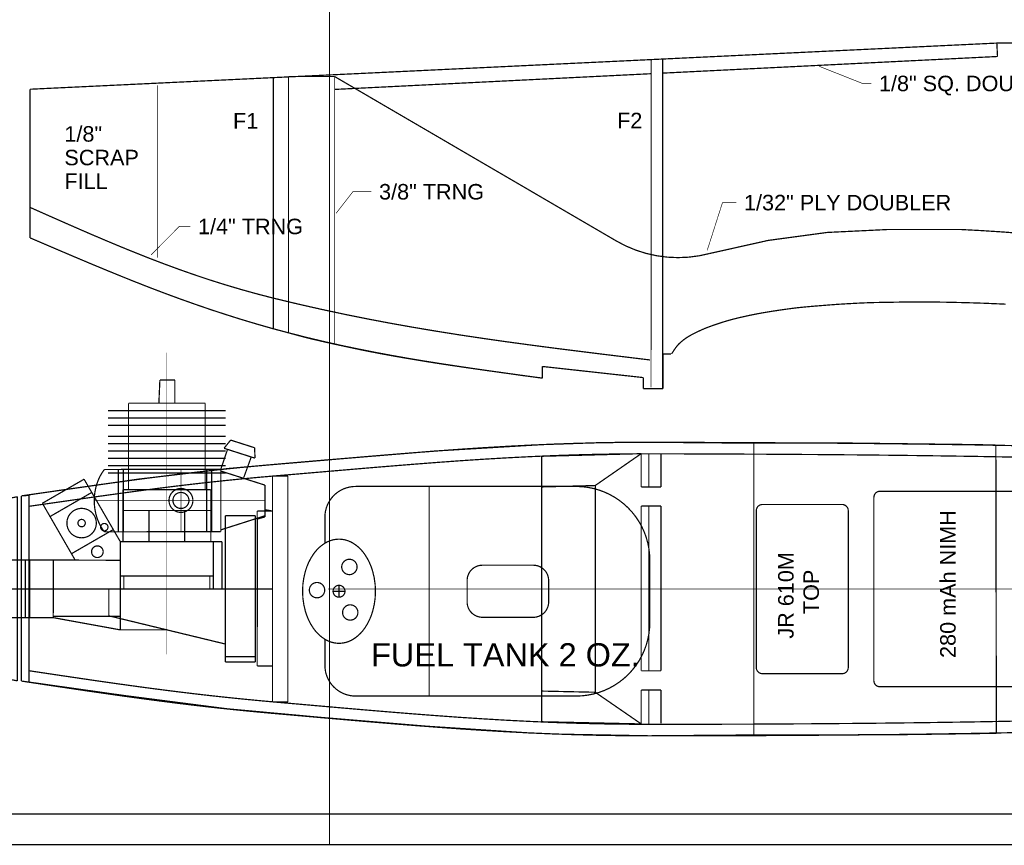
# Model space of a CAD drawing. Extents: x -1080 to 1070, y -166 to 202.
# Tile 17 of 24: x 201 to 402, y -166 to 2. Entities that reach past the tile are written whole.
import ezdxf

# ---------------------------------------------------------------- set-up
doc = ezdxf.new("R2010")
doc.units = 0
doc.header["$MEASUREMENT"] = 0
doc.linetypes.add('DASHED', pattern=[0.75, 0.5, -0.25])
doc.linetypes.add('DOT', pattern=[0.25, 0, -0.25])
doc.layers.add('DEFAULT', color=7, linetype='CONTINUOUS')
doc.layers.add('LINE', color=7, linetype='CONTINUOUS')
doc.styles.add('ARIAL', font='ARIAL.TTF')

# ---------------------------------------------------------------- blocks, each defined once
blk = doc.blocks.new('GROUP411')
at = {"layer": 'DEFAULT', "color": 5, "const_width": 0.01}
for points in [[(-0.873, 0.855, 0.0985), (-1.1025, 0.8093, 0.0985), (-1.2972, 0.6792, 0.0985), (-1.4272, 0.4846, 0.0985), (-1.4729, 0.2551, 1.3353)], [(1.1771, 0.6051, 0.0984), (1.158, 0.7007, 0.0984), (1.1038, 0.7817, 0.0984), (1.0228, 0.8358, 0.0984), (0.9271, 0.8549, 1.3354)], [(-0.523, 0.2125, 0.0984), (-0.5708, 0.2029, 0.0983), (-0.6113, 0.1759, 0.0983), (-0.6384, 0.1354, 0.0984), (-0.6479, 0.0876, 1.3382)], [(0.0171, 0.0876, 0.0984), (0.0075, 0.1354, 0.0985), (-0.0194, 0.1759, 0.0984), (-0.0599, 0.203, 0.0984), (-0.1077, 0.2125, 1.3347)], [(-0.6479, -0.0876, 0.0984), (-0.6383, -0.1354, 0.0983), (-0.6113, -0.1759, 0.0983), (-0.5708, -0.203, 0.0984), (-0.523, -0.2125, 1.3382)], [(-0.1078, -0.2125, 0.0984), (-0.0599, -0.2029, 0.0984), (-0.0194, -0.1759, 0.0985), (0.0076, -0.1354, 0.0985), (0.0171, -0.0876, 1.3341)], [(-1.4729, -0.2551, 0.0985), (-1.4272, -0.4846, 0.0985), (-1.2971, -0.6792, 0.0985), (-1.1025, -0.8092, 0.0985), (-0.8729, -0.8549, 1.3353)], [(0.9272, -0.855, 0.0984), (1.0228, -0.8359, 0.0984), (1.1039, -0.7818, 0.0985), (1.1581, -0.7007, 0.0984), (1.1771, -0.6051, 1.3365)]]:
    blk.add_lwpolyline(points, format="xyb", dxfattribs=at)
for points in [[(-0.873, 0.855), (0.9272, 0.855)], [(0.3271, -0.855), (0.3271, 0.855)], [(1.1771, 0.6051), (1.1772, 0.3918)], [(-1.4729, -0.2551), (-1.4729, 0.2551)], [(-0.523, 0.2125), (-0.1078, 0.2125)], [(-0.6479, -0.0876), (-0.6479, 0.0876)], [(0.0171, -0.0876), (0.0171, 0.0876)], [(1.0136, 0), (1.1106, 0)], [(1.0625, -0.0485), (1.0625, 0.0455)], [(-0.523, -0.2125), (-0.1078, -0.2125)], [(1.1771, -0.6051), (1.1772, -0.3919)], [(-0.873, -0.855), (0.9272, -0.855)]]:
    blk.add_lwpolyline(points, dxfattribs=at)
blk.add_lwpolyline([(1.3593, 0, 0.0706), (1.3366, 0.1626, 0.082), (1.2722, 0.3005, 0.1063), (1.1758, 0.3926, 0.1342), (1.062, 0.425, 0.1343), (0.9483, 0.3926, 0.1063), (0.8519, 0.3005, 0.082), (0.7875, 0.1626, 0.0706), (0.7649, 0, 0.0706), (0.7875, -0.1626, 0.082), (0.8519, -0.3005, 0.1063), (0.9483, -0.3926, 0.1343), (1.0621, -0.4249, 0.1343), (1.1758, -0.3926, 0.1063), (1.2722, -0.3005, 0.082), (1.3366, -0.1626, 0.0706)], format="xyb", close=True, dxfattribs=at)
at = {"layer": 'DEFAULT', "const_width": 0.01}
for points in [[(1.04, 0.1983, 0.0984), (1.0352, 0.2222, 0.0982), (1.0216, 0.2424, 0.0982), (1.0014, 0.256, 0.0984), (0.9774, 0.2608, 0.0983), (0.9535, 0.256, 0.0984), (0.9333, 0.2424, 0.0985), (0.9197, 0.2222, 0.0986), (0.915, 0.1982, 0.0986), (0.9197, 0.1743, 0.0987), (0.9333, 0.1541, 0.0987), (0.9535, 0.1405, 0.0986), (0.9775, 0.1358, 0.0985), (1.0014, 0.1405, 0.0985), (1.0216, 0.1541, 0.0984), (1.0352, 0.1743, 0.0984)], [(1.1106, 0, 0.0984), (1.1069, 0.0185, 0.0983), (1.0963, 0.0342, 0.0983), (1.0806, 0.0448, 0.0984), (1.062, 0.0484, 0.0985), (1.0435, 0.0448, 0.0985), (1.0278, 0.0342, 0.0986), (1.0172, 0.0185, 0.0987), (1.0136, 0, 0.0987), (1.0172, -0.0185, 0.0986), (1.0278, -0.0342, 0.0985), (1.0435, -0.0448, 0.0984), (1.0621, -0.0484, 0.0985), (1.0806, -0.0448, 0.0983), (1.0963, -0.0342, 0.0983), (1.1069, -0.0185, 0.0984)], [(1.3041, 0.009, 0.0984), (1.2993, 0.0329, 0.0982), (1.2857, 0.0531, 0.0982), (1.2655, 0.0667, 0.0983), (1.2415, 0.0714, 0.0984), (1.2176, 0.0667, 0.0984), (1.1974, 0.0531, 0.0985), (1.1838, 0.0329, 0.0986), (1.1791, 0.0089, 0.0986), (1.1838, -0.0149, 0.0987), (1.1974, -0.0351, 0.0987), (1.2176, -0.0487, 0.0986), (1.2416, -0.0534, 0.0985), (1.2655, -0.0487, 0.0985), (1.2857, -0.0351, 0.0984), (1.2993, -0.0149, 0.0985)], [(1.0331, -0.1733, 0.0984), (1.0283, -0.1493, 0.0984), (1.0147, -0.1291, 0.0985), (0.9945, -0.1155, 0.0986), (0.9705, -0.1108, 0.0986), (0.9466, -0.1155, 0.0987), (0.9264, -0.1291, 0.0987), (0.9128, -0.1493, 0.0986), (0.9081, -0.1733, 0.0985), (0.9128, -0.1972, 0.0985), (0.9264, -0.2174, 0.0984), (0.9466, -0.231, 0.0983), (0.9706, -0.2357, 0.0983), (0.9945, -0.231, 0.0982), (1.0147, -0.2174, 0.0982), (1.0283, -0.1972, 0.0984)]]:
    blk.add_lwpolyline(points, format="xyb", close=True, dxfattribs=at)
blk = doc.blocks.new('GROUP7')
at = {"layer": 'DEFAULT', "color": 1, "const_width": 0.01}
for points in [[(0.3638, 0.3076), (0.4181, 0.3743)], [(0.4181, 0.3743), (0.6131, 0.3119)], [(0.3375, 0.1364), (0.3924, 0.2984)], [(0.3638, 0.3076), (0.6071, 0.2298)], [(0.5245, 0.0683), (0.5857, 0.2366)], [(0.6131, 0.3119), (0.6168, 0.2284)], [(0.6071, 0.2298), (0.6168, 0.2284)], [(-0.6121, 0.1346), (0.3375, 0.1364)], [(-0.4975, -0.3726), (-0.4975, 0.1364)], [(-0.4575, -0.3726), (-0.4575, 0.1364)], [(0.2225, -0.3726), (0.2225, 0.1364)], [(0.2625, -0.3726), (0.2625, 0.1364)], [(0.3375, -0.3726), (0.3375, 0.1364)], [(0.3375, 0.1219), (0.6974, 0.0069)], [(0.6974, 0.0069), (0.6975, -0.2431)], [(0.3375, -0.3581), (0.6975, -0.2431)], [(-0.6121, -0.3742), (0.3375, -0.3726)]]:
    blk.add_lwpolyline(points, dxfattribs=at)
for points in [[(-0.6121, 0.1346, 0.0879), (-0.6732, 0.0177, 4.1867)], [(-0.6733, 0.0178, 0.0788), (-0.6948, -0.1197, 4.5909)], [(-0.6949, -0.1197, 0.0788), (-0.6732, -0.2574, 4.5916)], [(-0.6733, -0.2574, 0.0879), (-0.612, -0.3741, 4.1866)]]:
    blk.add_lwpolyline(points, format="xyb", dxfattribs=at)
at = {"layer": 'DEFAULT', "color": 1, "linetype": 'DOT', "const_width": 0.005}
for points in [[(0.0124, -0.3727), (0.0124, 0.1363)], [(-0.6975, -0.1181), (0.6975, -0.1181)]]:
    blk.add_lwpolyline(points, dxfattribs=at)
at = {"layer": 'DEFAULT', "color": 1, "const_width": 0.01}
for points in [[(0.1099, -0.1181, 0.0985), (0.1024, -0.0807, 0.0985), (0.0813, -0.0491, 0.0985), (0.0497, -0.028, 0.0985), (0.0123, -0.0206, 0.0985), (-0.0249, -0.028, 0.0986), (-0.0565, -0.0491, 0.0986), (-0.0776, -0.0807, 0.0985), (-0.085, -0.1181, 0.0985), (-0.0776, -0.1554, 0.0985), (-0.0565, -0.187, 0.0985), (-0.0249, -0.2081, 0.0985), (0.0124, -0.2155, 0.0984), (0.0497, -0.2081, 0.0984), (0.0813, -0.187, 0.0984), (0.1024, -0.1554, 0.0984)], [(0.0778, -0.1181, 0.0984), (0.0728, -0.093, 0.0984), (0.0586, -0.0718, 0.0985), (0.0374, -0.0576, 0.0985), (0.0123, -0.0527, 0.0985), (-0.0126, -0.0576, 0.0987), (-0.0338, -0.0718, 0.0987), (-0.048, -0.093, 0.0986), (-0.0529, -0.1181, 0.0986), (-0.048, -0.1431, 0.0985), (-0.0338, -0.1643, 0.0984), (-0.0126, -0.1785, 0.0983), (0.0124, -0.1834, 0.0983), (0.0374, -0.1785, 0.0983), (0.0586, -0.1643, 0.0983), (0.0728, -0.1431, 0.0984)]]:
    blk.add_lwpolyline(points, format="xyb", close=True, dxfattribs=at)
blk = doc.blocks.new('GROUP14')
at = {"layer": 'DEFAULT', "color": 1, "const_width": 0.01}
for points in [[(-0.79, 0.751), (-0.7734, 0.7477)], [(-0.79, -0.751), (-0.79, 0.751)], [(-0.7734, 0.7477), (-0.7572, 0.7445)], [(-0.7572, 0.7445), (-0.7412, 0.7412)], [(-0.7412, 0.7412), (-0.7254, 0.7382)], [(-0.7254, 0.7382), (-0.7097, 0.7349)], [(-0.7097, 0.7349), (-0.6942, 0.7318)], [(-0.6942, 0.7318), (-0.6788, 0.7285)], [(-0.6788, 0.7285), (-0.6635, 0.7254)], [(-0.6635, 0.7254), (-0.6479, 0.7219)], [(-0.6479, 0.7219), (-0.6326, 0.7186)], [(-0.6326, 0.7186), (-0.6171, 0.715)], [(-0.6171, 0.715), (-0.6017, 0.7116)], [(-0.6017, 0.7116), (-0.5859, 0.7078)], [(-0.6008, -0.7105), (-0.5995, 0.7118)], [(-0.5859, 0.7078), (-0.5702, 0.7041)], [(-0.5702, 0.7041), (-0.5541, 0.7)], [(-0.5541, 0.7), (-0.538, 0.696)], [(-0.538, 0.696), (-0.5213, 0.6915)], [(-0.5213, 0.6915), (-0.505, 0.6871)], [(-0.505, 0.6871), (-0.489, 0.6826)], [(-0.489, 0.6826), (-0.4732, 0.6781)], [(-0.4732, 0.6781), (-0.4575, 0.6734)], [(-0.4575, 0.6734), (-0.442, 0.6689)], [(-0.442, 0.6689), (-0.4267, 0.6641)], [(-0.4267, 0.6641), (-0.4114, 0.6596)], [(-0.4114, 0.6596), (-0.396, 0.6547)], [(-0.396, 0.6547), (-0.3807, 0.6499)], [(-0.3807, 0.6499), (-0.3652, 0.645)], [(-0.3652, 0.645), (-0.3498, 0.6402)], [(-0.3498, 0.6402), (-0.334, 0.6351)], [(-0.334, 0.6351), (-0.3182, 0.6301)], [(-0.3182, 0.6301), (-0.3021, 0.625)], [(-0.3021, 0.625), (-0.286, 0.62)], [(-0.286, 0.62), (-0.2694, 0.6148)], [(-0.2694, 0.6148), (-0.2532, 0.6098)], [(-0.2532, 0.6098), (-0.2371, 0.605)], [(-0.2371, 0.605), (-0.2213, 0.6003)], [(-0.2213, 0.6003), (-0.2054, 0.5955)], [(-0.2054, 0.5955), (-0.1898, 0.5909)], [(-0.1898, 0.5909), (-0.1742, 0.5861)], [(-0.1742, 0.5861), (-0.1589, 0.5816)], [(-0.1589, 0.5816), (-0.1433, 0.5766)], [(-0.1433, 0.5766), (-0.1279, 0.5717)], [(-0.1279, 0.5717), (-0.1123, 0.5666)], [(-0.1123, 0.5666), (-0.097, 0.5614)], [(-0.097, 0.5614), (-0.0813, 0.5558)], [(-0.0813, 0.5558), (-0.0657, 0.55)], [(-0.0657, 0.55), (-0.0498, 0.5439)], [(-0.0498, 0.5439), (-0.034, 0.5375)], [(-0.034, 0.5375), (-0.0007, 0.5235)], [(-0.0007, 0.5235), (0.0319, 0.5098)], [(0.0319, 0.5098), (0.0642, 0.4963)], [(0.0642, 0.4963), (0.0962, 0.4829)], [(0.0962, 0.4829), (0.1277, 0.4694)], [(0.1277, 0.4694), (0.1591, 0.4561)], [(0.1591, 0.4561), (0.1902, 0.4425)], [(0.1902, 0.4425), (0.2213, 0.4289)], [(0.2213, 0.4289), (0.252, 0.4149)], [(0.252, 0.4149), (0.2829, 0.4007)], [(0.2829, 0.4007), (0.3137, 0.3862)], [(0.3137, 0.3862), (0.3446, 0.3713)], [(0.3446, 0.3713), (0.3755, 0.3559)], [(0.3755, 0.3559), (0.4067, 0.34)], [(0.4067, 0.34), (0.4381, 0.3235)], [(0.4381, 0.3235), (0.47, 0.3065)], [(0.47, 0.3065), (0.4876, 0.2966)], [(0.4876, 0.2966), (0.5048, 0.2867)], [(0.5048, 0.2867), (0.5217, 0.2766)], [(0.5217, 0.2766), (0.5384, 0.2666)], [(0.5384, 0.2666), (0.5547, 0.2562)], [(0.5547, 0.2562), (0.5708, 0.2458)], [(0.5708, 0.2458), (0.5865, 0.2351)], [(0.5865, 0.2351), (0.6023, 0.2243)], [(0.6023, 0.2243), (0.6175, 0.213)], [(0.6175, 0.213), (0.6328, 0.2015)], [(0.6328, 0.2015), (0.6478, 0.1897)], [(0.6478, 0.1897), (0.6629, 0.1776)], [(0.6629, 0.1776), (0.6776, 0.165)], [(0.6776, 0.165), (0.6925, 0.1521)], [(0.6925, 0.1521), (0.7072, 0.1388)], [(0.7072, 0.1388), (0.722, 0.125)], [(0.722, 0.125), (0.7285, 0.1184)], [(0.7285, 0.1184), (0.7351, 0.1117)], [(0.7351, 0.1117), (0.7414, 0.1048)], [(0.7414, 0.1048), (0.7476, 0.0979)], [(0.7476, 0.0979), (0.7534, 0.0906)], [(0.7534, 0.0906), (0.7591, 0.0833)], [(0.7591, 0.0833), (0.7644, 0.0758)], [(0.7644, 0.0758), (0.7694, 0.0682)], [(0.7694, 0.0682), (0.7738, 0.0602)], [(0.7738, 0.0602), (0.7778, 0.0522)], [(0.7778, 0.0522), (0.7813, 0.0439)], [(0.7813, 0.0439), (0.7843, 0.0356)], [(0.7843, 0.0356), (0.7866, 0.0269)], [(0.7866, 0.0269), (0.7884, 0.0181)], [(0.7884, 0.0181), (0.7895, 0.0091)], [(0.7895, 0.0091), (0.79, 0)], [(0.7895, -0.0091), (0.79, 0)], [(0.7534, -0.0906), (0.7591, -0.0833)], [(0.7591, -0.0833), (0.7644, -0.0758)], [(0.7644, -0.0758), (0.7694, -0.0682)], [(0.7694, -0.0682), (0.7738, -0.0602)], [(0.7738, -0.0602), (0.7778, -0.0522)], [(0.7778, -0.0522), (0.7813, -0.0439)], [(0.7813, -0.0439), (0.7843, -0.0356)], [(0.7843, -0.0356), (0.7866, -0.0269)], [(0.7866, -0.0269), (0.7884, -0.0181)], [(0.7884, -0.0181), (0.7895, -0.0091)], [(0.6628, -0.1775), (0.6775, -0.1649)], [(0.6775, -0.1649), (0.6924, -0.152)], [(0.6924, -0.152), (0.7071, -0.1387)], [(0.7071, -0.1387), (0.722, -0.125)], [(0.722, -0.125), (0.7285, -0.1184)], [(0.7285, -0.1184), (0.7351, -0.1117)], [(0.7351, -0.1117), (0.7414, -0.1048)], [(0.7414, -0.1048), (0.7476, -0.0979)], [(0.7476, -0.0979), (0.7534, -0.0906)], [(0.5547, -0.2562), (0.5708, -0.2458)], [(0.5708, -0.2458), (0.5865, -0.2351)], [(0.5865, -0.2351), (0.6022, -0.2243)], [(0.6022, -0.2243), (0.6174, -0.213)], [(0.6174, -0.213), (0.6327, -0.2015)], [(0.6327, -0.2015), (0.6477, -0.1896)], [(0.6477, -0.1896), (0.6628, -0.1775)], [(0.4067, -0.34), (0.4381, -0.3235)], [(0.4381, -0.3235), (0.47, -0.3065)], [(0.47, -0.3065), (0.4876, -0.2966)], [(0.4876, -0.2966), (0.5048, -0.2867)], [(0.5048, -0.2867), (0.5217, -0.2766)], [(0.5217, -0.2766), (0.5384, -0.2666)], [(0.5384, -0.2666), (0.5547, -0.2562)], [(0.2519, -0.4149), (0.2828, -0.4007)], [(0.2828, -0.4007), (0.3136, -0.3862)], [(0.3136, -0.3862), (0.3445, -0.3713)], [(0.3445, -0.3713), (0.3754, -0.3559)], [(0.3754, -0.3559), (0.4067, -0.34)], [(0.0643, -0.4964), (0.0963, -0.4831)], [(0.0963, -0.4831), (0.1278, -0.4696)], [(0.1278, -0.4696), (0.1592, -0.4561)], [(0.1592, -0.4561), (0.1902, -0.4425)], [(0.1902, -0.4425), (0.2213, -0.4289)], [(0.2213, -0.4289), (0.2519, -0.4149)], [(-0.1279, -0.5717), (-0.1123, -0.5665)], [(-0.1123, -0.5665), (-0.097, -0.5613)], [(-0.097, -0.5613), (-0.0813, -0.5557)], [(-0.0813, -0.5557), (-0.0657, -0.5499)], [(-0.0657, -0.5499), (-0.0498, -0.5438)], [(-0.0498, -0.5438), (-0.034, -0.5375)], [(-0.034, -0.5375), (-0.0007, -0.5236)], [(-0.0007, -0.5236), (0.032, -0.5099)], [(0.032, -0.5099), (0.0643, -0.4964)], [(-0.3807, -0.6498), (-0.3652, -0.6449)], [(-0.3652, -0.6449), (-0.3498, -0.6401)], [(-0.3498, -0.6401), (-0.334, -0.635)], [(-0.334, -0.635), (-0.3182, -0.63)], [(-0.3182, -0.63), (-0.3021, -0.6249)], [(-0.3021, -0.6249), (-0.286, -0.62)], [(-0.286, -0.62), (-0.2694, -0.6148)], [(-0.2694, -0.6148), (-0.2531, -0.6098)], [(-0.2531, -0.6098), (-0.237, -0.605)], [(-0.237, -0.605), (-0.2212, -0.6003)], [(-0.2212, -0.6003), (-0.2054, -0.5955)], [(-0.2054, -0.5955), (-0.1898, -0.5909)], [(-0.1898, -0.5909), (-0.1742, -0.5861)], [(-0.1742, -0.5861), (-0.1589, -0.5816)], [(-0.1589, -0.5816), (-0.1433, -0.5766)], [(-0.1433, -0.5766), (-0.1279, -0.5717)], [(-0.6788, -0.7285), (-0.6635, -0.7254)], [(-0.6635, -0.7254), (-0.6479, -0.7219)], [(-0.6479, -0.7219), (-0.6326, -0.7186)], [(-0.6326, -0.7186), (-0.6171, -0.715)], [(-0.6171, -0.715), (-0.6017, -0.7115)], [(-0.6017, -0.7115), (-0.5859, -0.7077)], [(-0.5859, -0.7077), (-0.5702, -0.704)], [(-0.5702, -0.704), (-0.5541, -0.7)], [(-0.5541, -0.7), (-0.538, -0.696)], [(-0.538, -0.696), (-0.5213, -0.6915)], [(-0.5213, -0.6915), (-0.505, -0.6871)], [(-0.505, -0.6871), (-0.489, -0.6826)], [(-0.489, -0.6826), (-0.4732, -0.6782)], [(-0.4732, -0.6782), (-0.4575, -0.6734)], [(-0.4575, -0.6734), (-0.442, -0.6689)], [(-0.442, -0.6689), (-0.4267, -0.6641)], [(-0.4267, -0.6641), (-0.4114, -0.6596)], [(-0.4114, -0.6596), (-0.396, -0.6546)], [(-0.396, -0.6546), (-0.3807, -0.6498)], [(-0.79, -0.751), (-0.7734, -0.7477)], [(-0.7734, -0.7477), (-0.7572, -0.7445)], [(-0.7572, -0.7445), (-0.7412, -0.7412)], [(-0.7412, -0.7412), (-0.7254, -0.7382)], [(-0.7254, -0.7382), (-0.7097, -0.7349)], [(-0.7097, -0.7349), (-0.6942, -0.7318)], [(-0.6942, -0.7318), (-0.6788, -0.7285)]]:
    blk.add_lwpolyline(points, dxfattribs=at)
at = {"layer": 'DEFAULT', "color": 1, "linetype": 'DOT', "const_width": 0.005}
for points in [[(-0.6973, -0.7312), (-0.696, 0.7339)], [(-0.79, 0), (0.79, 0)]]:
    blk.add_lwpolyline(points, dxfattribs=at)
blk = doc.blocks.new('GROUP2')
at = {"layer": 'DEFAULT', "const_width": 0.01}
for points in [[(-0.5975, 0.5975), (0.5975, 0.5975)], [(-0.5975, 0.3525), (-0.5975, 0.5975)], [(0.5525, 0.3525), (0.5525, 0.5974)], [(0.5975, 0.3525), (0.5975, 0.5975)], [(-0.5975, 0.3525), (0.5975, 0.3525)], [(0, -0.5975), (0, 0.3525)], [(0.22, -0.5975), (0.45, 0.3525)], [(0, -0.5975), (0.22, -0.5975)]]:
    blk.add_lwpolyline(points, dxfattribs=at)
blk = doc.blocks.new('GROUP52')
at = {"layer": 'DEFAULT', "color": 1, "linetype": 'DOT', "const_width": 0.005}
for points in [[(-1.0387, -1.3385), (-1.0387, 1.121)], [(-1.7303, 0.5874), (0.8096, 0.5874)]]:
    blk.add_lwpolyline(points, dxfattribs=at)
at = {"layer": 'DEFAULT', "color": 1, "const_width": 0.01}
for points in [[(-1.0387, 0.9224), (-0.6587, 0.9224)], [(-0.6587, 0.2024), (-0.6587, 0.9224)], [(-0.6587, 0.9224), (-0.1116, 0.8226)], [(-0.6587, 0.8119), (-0.1116, 0.8119)], [(-0.1132, 0.3525), (-0.1116, 0.8226)], [(-0.1116, 0.8226), (0.3164, 0.8226)], [(0.0813, 0.3525), (0.0813, 0.8225)], [(0.1163, 0.3525), (0.1163, 0.8225)], [(0.2764, 0.3526), (0.2764, 0.8226)], [(0.3164, 0.3526), (0.3164, 0.8226)], [(0.3164, 0.8226), (0.5313, 0.7374)], [(0.5313, 0.4374), (0.5313, 0.7374)], [(-1.4887, 0.2024), (-1.4887, 0.5874)], [(-1.4187, 0.5874), (-0.6587, 0.5874)], [(-1.4187, 0.2024), (-1.4187, 0.5874)], [(-1.3894, 0.4834), (-1.3894, 0.5874)], [(-0.688, 0.4834), (-0.688, 0.5874)], [(-1.4187, 0.4834), (-0.6587, 0.4834)], [(0.3164, 0.3526), (0.5313, 0.4374)], [(-0.6587, 0.3547), (-0.1132, 0.3525)], [(-0.2908, 0.3533), (-0.0233, -0.1103)], [(-0.1132, 0.3525), (0.3164, 0.3526)], [(-0.6008, 0.1048), (-0.2606, 0.3012)], [(-1.4887, 0.2024), (-0.6587, 0.2024)], [(-1.3972, -0.0516), (-1.3972, 0.2024)], [(-1.1837, -0.0516), (-1.1837, 0.2024)], [(-0.8937, -0.0516), (-0.8937, 0.2024)], [(-0.6802, -0.2216), (-0.6802, 0.2024)], [(-0.6587, 0.2024), (-0.3635, -0.3067)], [(-0.4259, -0.1984), (-0.0857, -0.002)], [(-1.3972, -0.0516), (-0.6802, -0.0516)], [(-1.3972, -0.2216), (-1.3972, -0.0516)], [(-0.3635, -0.3067), (-0.0233, -0.1103)], [(-1.3972, -0.2216), (-0.6802, -0.2216)], [(-1.3512, -0.9266), (-1.3512, -0.2216)], [(-0.7262, -0.9266), (-0.7262, -0.2216)], [(-1.5197, -0.3566), (-0.5577, -0.3566)], [(-1.5197, -0.4166), (-0.5577, -0.4166)], [(-1.5197, -0.4766), (-0.5577, -0.4766)], [(-1.5197, -0.5366), (-0.5577, -0.5366)], [(-1.5197, -0.5966), (-0.5577, -0.5966)], [(-1.5197, -0.6566), (-0.5577, -0.6566)], [(-1.5197, -0.7466), (-0.5577, -0.7466)], [(-1.5197, -0.8066), (-0.5577, -0.8066)], [(-1.5197, -0.8666), (-0.5577, -0.8666)], [(-1.3512, -0.9266), (-0.7262, -0.9266)], [(-1.1039, -1.1155), (-1.1039, -0.9266)], [(-0.9818, -1.1155), (-0.9735, -0.9266)], [(-1.1039, -1.1155), (-0.9818, -1.1155)]]:
    blk.add_lwpolyline(points, dxfattribs=at)
for points in [[(-0.4244, 0.285, 0.0986), (-0.428, 0.3031, 0.0984), (-0.4382, 0.3185, 0.0984), (-0.4536, 0.3287, 0.0983), (-0.4718, 0.3324, 0.0982), (-0.4899, 0.3287, 0.0983), (-0.5053, 0.3185, 0.0983), (-0.5155, 0.3031, 0.0983), (-0.5192, 0.2849, 0.0982), (-0.5155, 0.2668, 0.0984), (-0.5053, 0.2514, 0.0984), (-0.4899, 0.2412, 0.0986), (-0.4717, 0.2376, 0.0987), (-0.4536, 0.2412, 0.0986), (-0.4382, 0.2514, 0.0986), (-0.428, 0.2668, 0.0986)], [(-0.2233, 0.0514, 0.0985), (-0.2324, 0.0973, 0.0985), (-0.2584, 0.1362, 0.0985), (-0.2973, 0.1622, 0.0984), (-0.3433, 0.1713, 0.0984), (-0.3892, 0.1622, 0.0984), (-0.4281, 0.1362, 0.0984), (-0.4541, 0.0973, 0.0984), (-0.4632, 0.0513, 0.0985), (-0.4541, 0.0054, 0.0985), (-0.4281, -0.0334, 0.0985), (-0.3892, -0.0594, 0.0986), (-0.3432, -0.0685, 0.0985), (-0.2973, -0.0594, 0.0985), (-0.2584, -0.0334, 0.0985), (-0.2324, 0.0054, 0.0986)], [(-0.4985, 0.0847, 0.0986), (-0.5007, 0.0961, 0.0986), (-0.5072, 0.1059, 0.0984), (-0.517, 0.1124, 0.0984), (-0.5285, 0.1147, 0.0982), (-0.5399, 0.1124, 0.0981), (-0.5497, 0.1059, 0.0981), (-0.5562, 0.0961, 0.0983), (-0.5585, 0.0846, 0.0982), (-0.5562, 0.0732, 0.0984), (-0.5497, 0.0634, 0.0986), (-0.5399, 0.0569, 0.0988), (-0.5284, 0.0547, 0.0987), (-0.517, 0.0569, 0.0988), (-0.5072, 0.0634, 0.0988), (-0.5007, 0.0732, 0.0986)], [(-0.3133, 0.0514, 0.0986), (-0.3155, 0.0628, 0.0986), (-0.322, 0.0726, 0.0984), (-0.3318, 0.0791, 0.0979), (-0.3433, 0.0813, 0.098), (-0.3547, 0.0791, 0.0981), (-0.3645, 0.0726, 0.0981), (-0.371, 0.0628, 0.0983), (-0.3733, 0.0513, 0.0982), (-0.371, 0.0399, 0.0984), (-0.3645, 0.0301, 0.0986), (-0.3547, 0.0236, 0.0988), (-0.3432, 0.0214, 0.0987), (-0.3318, 0.0236, 0.0988), (-0.322, 0.0301, 0.0988), (-0.3155, 0.0399, 0.0986)]]:
    blk.add_lwpolyline(points, format="xyb", close=True, dxfattribs=at)
at = {"layer": 'DEFAULT'}
blk.add_blockref('GROUP14', (0.9708, 0.5874), dxfattribs=at)
for name, p, rotation in [('GROUP2', (-1.1632, 0.5878), 90), ('GROUP7', (-1.1412, -0.2514), 180)]:
    blk.add_blockref(name, p, dxfattribs=dict(at, rotation=rotation))
blk = doc.blocks.new('GROUP53')
at = {"layer": 'DEFAULT', "color": 5, "const_width": 0.01}
for points in [[(-0.7975, -0.5626), (-0.7975, 0.5626)], [(-0.7476, 0.6125), (0.7475, 0.6125)], [(0.7974, -0.5626), (0.7974, 0.5626)], [(-0.7476, -0.6125), (0.7475, -0.6125)]]:
    blk.add_lwpolyline(points, dxfattribs=at)
for points in [[(-0.7476, 0.6125, 0.0981), (-0.7666, 0.6086, 0.0982), (-0.7828, 0.5978, 0.098), (-0.7936, 0.5816, 0.0983), (-0.7974, 0.5625, 1.3396)], [(0.7974, 0.5626, 0.0981), (0.7935, 0.5816, 0.0982), (0.7827, 0.5978, 0.098), (0.7665, 0.6086, 0.0983), (0.7474, 0.6124, 1.3396)], [(-0.7975, -0.5626, 0.0983), (-0.7937, -0.5817, 0.0982), (-0.7828, -0.5979, 0.0982), (-0.7667, -0.6087, 0.0982), (-0.7476, -0.6125, 1.3422)], [(0.7475, -0.6125, 0.0983), (0.7666, -0.6087, 0.0982), (0.7828, -0.5978, 0.0982), (0.7936, -0.5817, 0.0982), (0.7974, -0.5626, 1.3422)]]:
    blk.add_lwpolyline(points, format="xyb", dxfattribs=at)
at = {"layer": 'DEFAULT', "color": 5, "style": 'ARIAL'}
blk.add_text('280 mAh NIMH', height=0.1263, dxfattribs=at).set_placement((-0.5625, -0.0544))
blk = doc.blocks.new('GROUP311')
at = {"layer": 'DEFAULT', "color": 5, "const_width": 0.01}
for points in [[(-0.69, -0.3251), (-0.69, 0.3251)], [(-0.6401, 0.375), (0.6401, 0.375)], [(0.69, -0.3251), (0.69, 0.3251)], [(-0.6401, -0.375), (0.6401, -0.375)]]:
    blk.add_lwpolyline(points, dxfattribs=at)
for points in [[(-0.6401, 0.375, 0.0981), (-0.6591, 0.3711, 0.0982), (-0.6753, 0.3603, 0.098), (-0.6861, 0.3441, 0.0982), (-0.6899, 0.3251, 1.3362)], [(0.69, 0.3251, 0.0981), (0.6861, 0.3441, 0.0982), (0.6753, 0.3603, 0.098), (0.6591, 0.3711, 0.0983), (0.64, 0.3749, 1.3396)], [(-0.69, -0.3251, 0.0983), (-0.6862, -0.3442, 0.0982), (-0.6753, -0.3604, 0.0982), (-0.6592, -0.3712, 0.0982), (-0.6401, -0.375, 1.3422)], [(0.6401, -0.375, 0.0983), (0.6592, -0.3712, 0.0982), (0.6754, -0.3603, 0.0982), (0.6862, -0.3442, 0.0982), (0.69, -0.3251, 1.3422)]]:
    blk.add_lwpolyline(points, format="xyb", dxfattribs=at)
at = {"layer": 'DEFAULT', "color": 5, "style": 'ARIAL'}
for s, p in [('JR 610M', (-0.4044, 0.0709)), ('TOP', (-0.2042, -0.1357))]:
    blk.add_text(s, height=0.1263, dxfattribs=at).set_placement(p)
blk = doc.blocks.new('GROUP57')
at = {"layer": 'DEFAULT', "const_width": 0.01}
for points in [[(-3.9781, 0.8031), (-4.4061, 0.811), (-4.8361, 0.8172), (-5.2693, 0.8223), (-5.7065, 0.826), (-6.1489, 0.8288), (-6.5973, 0.8307), (-7.0531, 0.832), (-7.253, 0.8311), (-7.4499, 0.8283), (-7.644, 0.8234), (-7.8359, 0.8168), (-8.0258, 0.8084), (-8.2145, 0.7987), (-8.4022, 0.7876), (-8.5895, 0.7753), (-8.7765, 0.7617), (-8.9641, 0.7473), (-9.1525, 0.7321), (-9.3423, 0.7165), (-9.5336, 0.7001), (-9.7273, 0.6835), (-9.9236, 0.6667), (-10.1231, 0.6499), (-10.2567, 0.6381), (-10.3883, 0.6258), (-10.518, 0.6126), (-10.6462, 0.5991), (-10.7729, 0.5847), (-10.8988, 0.5699), (-11.024, 0.5545), (-11.149, 0.5386), (-11.2737, 0.522), (-11.3988, 0.505), (-11.5243, 0.4876), (-11.6509, 0.4698), (-11.7784, 0.4514), (-11.9075, 0.4328), (-12.0383, 0.4138), (-12.1713, 0.3945)], [(-8.7944, 0.761), (-7.9263, 0.8129)], [(-7.9263, 0.8129), (-7.4206, 0.8302)], [(-7.4206, 0.8302), (-7.053, 0.8323)], [(-7.053, 0.8323), (-6.1969, 0.8248)], [(-6.197, -1.5558), (-6.197, 0.8245)], [(-6.1969, 0.8248), (-5.5495, 0.8272)], [(-5.5495, 0.8272), (-4.3721, 0.8129)], [(-4.3721, 0.8129), (-4.2226, 0.8088)], [(-4.2226, 0.8088), (-4.2186, -1.5421)], [(-3.9781, 0.7093), (-4.4061, 0.7172), (-4.8361, 0.7234), (-5.2693, 0.7285), (-5.7065, 0.7322), (-6.1489, 0.735), (-6.5973, 0.7369), (-7.0531, 0.7382), (-7.253, 0.7373), (-7.4499, 0.7345), (-7.644, 0.7296), (-7.8359, 0.723), (-8.0258, 0.7146), (-8.2145, 0.7049), (-8.4022, 0.6938), (-8.5895, 0.6815), (-8.7765, 0.6679), (-8.9641, 0.6535), (-9.1525, 0.6383), (-9.3423, 0.6227), (-9.5336, 0.6063), (-9.7273, 0.5897), (-9.9236, 0.5729), (-10.1231, 0.5561), (-10.2525, 0.5447), (-10.38, 0.5327), (-10.5057, 0.5201), (-10.63, 0.5069), (-10.7528, 0.4931), (-10.8749, 0.4787), (-10.9962, 0.4637), (-11.1174, 0.4484), (-11.2382, 0.4324), (-11.3594, 0.416), (-11.4811, 0.3992), (-11.6038, 0.3821), (-11.7274, 0.3644), (-11.8526, 0.3465), (-11.9794, 0.3282), (-12.1083, 0.3098)], [(-9.7043, 0.6862), (-8.7944, 0.761)], [(-7.9279, 0.7179), (-7.1156, 0.7392)], [(-7.9279, 0.2338), (-7.9279, 0.7179)], [(-7.4906, 0.4793), (-7.1156, 0.7392)], [(-7.1156, 0.4679), (-7.1156, 0.7392)], [(-7.0531, 0.4679), (-7.0531, 0.7382)], [(-6.954, 0.4679), (-6.954, 0.7392)], [(-10.4861, 0.6178), (-10.123, 0.6502)], [(-10.123, 0.6502), (-9.7043, 0.6862)], [(-11.2113, 0.5319), (-10.4861, 0.6178)], [(-12.1712, 0.3948), (-11.2113, 0.5319)], [(-10.1231, -1.2853), (-10.1231, 0.5561)], [(-10.1231, 0.5561), (-9.9981, 0.5561)], [(-10.1231, -1.2853), (-10.1231, 0.5561)], [(-9.9981, -1.2872), (-9.9981, 0.5561)], [(-9.9981, 0.5561), (-9.9981, -1.2872)], [(-7.9213, 0.468), (-7.4905, 0.4793)], [(-7.4906, 0.2285), (-7.4906, 0.4793)], [(-12.1713, 0.3945), (-12.1088, 0.3991)], [(-12.1088, -1.125), (-12.1088, 0.3991)], [(-12.1088, 0.3991), (-12.1088, -1.125)], [(-7.1156, 0.4679), (-6.954, 0.4679)], [(-12.1713, -1.1159), (-12.1713, 0.3945)], [(-12.1713, -1.1159), (-12.1713, 0.3945)], [(-12.1712, -1.1156), (-12.1712, 0.3948)], [(-10.2481, -0.993), (-10.2481, 0.2711)], [(-10.2481, 0.2711), (-10.1231, 0.2711)], [(-10.1847, 0.2822), (-10.1231, 0.2711)], [(-10.1847, 0.2236), (-10.1847, 0.2822)], [(-10.1231, 0.2711), (-10.1231, -0.993)], [(-7.1156, 0.3117), (-6.9539, 0.3117)], [(-7.1156, -1.0321), (-7.1156, 0.3117)], [(-7.0531, -1.0321), (-7.0531, 0.3117)], [(-6.954, -1.0321), (-6.954, 0.3117)], [(-10.2481, -0.993), (-10.2473, 0.2055)], [(-10.2473, 0.2055), (-10.1847, 0.2236)], [(-12.4207, -0.3655), (-10.1231, -0.3655)], [(-12.1083, -1.0317), (-11.9794, -1.051), (-11.8527, -1.07), (-11.7276, -1.0885), (-11.604, -1.1068), (-11.4814, -1.1244), (-11.3597, -1.1416), (-11.2385, -1.1584), (-11.1176, -1.1748), (-10.9964, -1.1904), (-10.875, -1.2057), (-10.7529, -1.2204), (-10.6301, -1.2345), (-10.5058, -1.248), (-10.3801, -1.261), (-10.2526, -1.2733), (-10.1231, -1.2853), (-9.9237, -1.3027), (-9.7275, -1.32), (-9.5338, -1.3369), (-9.3425, -1.3534), (-9.1527, -1.3692), (-8.9643, -1.3844), (-8.7767, -1.3986), (-8.5897, -1.4121), (-8.4024, -1.4242), (-8.2146, -1.4353), (-8.0259, -1.4449), (-7.836, -1.4532), (-7.644, -1.4597), (-7.4499, -1.4646), (-7.253, -1.4676), (-7.0531, -1.4688), (-6.5973, -1.4683), (-6.1489, -1.4668), (-5.7065, -1.4641), (-5.2694, -1.4605), (-4.8362, -1.4554), (-4.4062, -1.449), (-3.9782, -1.441)], [(-12.1713, -1.1159), (-12.0384, -1.1359), (-11.9076, -1.1556), (-11.7785, -1.1748), (-11.651, -1.1937), (-11.5245, -1.212), (-11.399, -1.2299), (-11.2739, -1.2473), (-11.1492, -1.2643), (-11.0242, -1.2806), (-10.899, -1.2965), (-10.773, -1.3118), (-10.6462, -1.3265), (-10.518, -1.3405), (-10.3883, -1.354), (-10.2567, -1.3668), (-10.1231, -1.3791), (-9.9237, -1.3965), (-9.7275, -1.4138), (-9.5338, -1.4307), (-9.3425, -1.4472), (-9.1527, -1.463), (-8.9643, -1.4782), (-8.7767, -1.4924), (-8.5897, -1.5059), (-8.4024, -1.518), (-8.2146, -1.5291), (-8.0259, -1.5387), (-7.836, -1.547), (-7.644, -1.5535), (-7.4499, -1.5584), (-7.253, -1.5614), (-7.0531, -1.5626), (-6.5973, -1.5621), (-6.1489, -1.5606), (-5.7065, -1.5579), (-5.2694, -1.5543), (-4.8362, -1.5492), (-4.4062, -1.5428), (-3.9782, -1.5348)], [(-7.9279, -1.4476), (-7.9279, -0.8956)], [(-7.4906, -1.207), (-7.4906, -0.8956)], [(-10.2481, -0.993), (-10.1231, -0.993)], [(-10.1231, -0.993), (-10.2481, -0.993)], [(-7.1156, -1.0321), (-6.9539, -1.0321)], [(-12.1088, -1.125), (-12.1713, -1.1159)], [(-11.3339, -1.2337), (-12.1712, -1.1156)], [(-7.9224, -1.1976), (-7.4905, -1.207)], [(-7.4906, -1.207), (-7.1156, -1.4654)], [(-7.1156, -1.1883), (-6.9538, -1.1883)], [(-7.1156, -1.4654), (-7.1156, -1.1883)], [(-7.0531, -1.4688), (-7.0531, -1.1883)], [(-6.954, -1.4597), (-6.954, -1.1883)], [(-10.4945, -1.342), (-11.3339, -1.2337)], [(-9.9981, -1.2872), (-10.1231, -1.2853)], [(-9.7149, -1.4135), (-10.4945, -1.342)], [(-8.8564, -1.4849), (-9.7149, -1.4135)], [(-7.9279, -1.4476), (-7.1156, -1.4654)], [(-8.0262, -1.5391), (-8.8564, -1.4849)], [(-7.7671, -1.5493), (-8.0262, -1.5391)], [(-7.053, -1.5623), (-7.7671, -1.5493)], [(-6.1969, -1.5555), (-7.053, -1.5623)], [(-5.0346, -1.5534), (-6.1969, -1.5555)], [(-4.2186, -1.5421), (-5.0346, -1.5534)]]:
    blk.add_lwpolyline(points, dxfattribs=at)
at = {"layer": 'DEFAULT', "linetype": 'DOT'}
for points, const_width in [([(-7.9279, -0.8956), (-7.9279, 0.2338)], 0.01), ([(-7.4906, -0.8956), (-7.4906, 0.2285)], 0.01), ([(-9.6695, -0.3655), (0.4002, -0.3655)], 0.005)]:
    blk.add_lwpolyline(points, dxfattribs=dict(at, const_width=const_width))
at = {"layer": 'DEFAULT'}
for name, p, rotation in [('GROUP52', (-12.0237, 0.2242), 180), ('GROUP53', (-4.6052, -0.3649), 90), ('GROUP311', (-5.8018, -0.3655), 90)]:
    blk.add_blockref(name, p, dxfattribs=dict(at, rotation=rotation))
at = {"layer": 'DEFAULT', "xscale": -1}
blk.add_blockref('GROUP411', (-8.5186, -0.3831), dxfattribs=at)
at = {"layer": 'DEFAULT', "color": 5, "style": 'ARIAL'}
blk.add_text('FUEL TANK 2 OZ.', height=0.1895, dxfattribs=at).set_placement((-9.3191, -0.9965))
blk = doc.blocks.new('GROUP1')
at = {"layer": 'DEFAULT', "linetype": 'DOT'}
for points, const_width in [([(0.8085, 1.3555), (0.8086, 1.3556)], 0.01), ([(-4.9731, -0.8996), (-4.9731, 1.1931)], 0.01), ([(-4.9718, 1.1911), (-4.5968, 1.1911)], 0.01), ([(-4.5968, 1.1911), (-2.2995, -0.1498)], 0.01), ([(-4.5968, -0.986), (-4.5968, 1.1911)], 0.005), ([(-2.017, -1.3437), (-2.017, -0.2832)], 0.005), ([(-1.9232, -1.3437), (-1.9232, -0.2831)], 0.005), ([(-1.8482, -1.0717), (-1.8461, -1.0684), (-1.844, -1.0652), (-1.8419, -1.062), (-1.8401, -1.059), (-1.838, -1.0559), (-1.8362, -1.0529), (-1.8342, -1.0499), (-1.8324, -1.0469), (-1.8303, -1.0439), (-1.8283, -1.0409), (-1.8262, -1.0379), (-1.8243, -1.0349), (-1.8221, -1.0319), (-1.82, -1.0289), (-1.8178, -1.0259), (-1.8157, -1.0229), (-1.8137, -1.0202), (-1.8119, -1.0178), (-1.8101, -1.0154), (-1.8083, -1.013), (-1.8064, -1.0106), (-1.8046, -1.0082), (-1.8028, -1.0058), (-1.801, -1.0037), (-1.7989, -1.0013), (-1.7971, -0.9992), (-1.795, -0.9969), (-1.7932, -0.9948), (-1.7911, -0.9926), (-1.789, -0.9905), (-1.7867, -0.9884), (-1.7846, -0.9863), (-1.7804, -0.9825), (-1.7763, -0.9789), (-1.7721, -0.9753), (-1.7682, -0.9718), (-1.764, -0.9682), (-1.7601, -0.9649), (-1.7559, -0.9616), (-1.752, -0.9584), (-1.7478, -0.9551), (-1.7436, -0.952), (-1.7393, -0.9488), (-1.7351, -0.9458), (-1.7306, -0.9427), (-1.7263, -0.9397), (-1.7216, -0.9367), (-1.7171, -0.9339), (-1.7106, -0.9299), (-1.7043, -0.9261), (-1.698, -0.9224), (-1.6917, -0.9189), (-1.6854, -0.9154), (-1.6791, -0.9121), (-1.6728, -0.9088), (-1.6667, -0.9057), (-1.6603, -0.9024), (-1.654, -0.8993), (-1.6476, -0.8961), (-1.6413, -0.8931), (-1.6347, -0.8898), (-1.6282, -0.8868), (-1.6214, -0.8837), (-1.6148, -0.8807), (-1.6091, -0.878), (-1.6036, -0.8755), (-1.5982, -0.8731), (-1.5928, -0.8707), (-1.5874, -0.8683), (-1.582, -0.8661), (-1.5766, -0.864), (-1.5714, -0.8619), (-1.566, -0.8597), (-1.5606, -0.8576), (-1.5552, -0.8555), (-1.5498, -0.8534), (-1.5441, -0.8513), (-1.5387, -0.8492), (-1.533, -0.8471), (-1.5274, -0.8452), (-1.5196, -0.8423), (-1.5119, -0.8396), (-1.5044, -0.8369), (-1.4969, -0.8343), (-1.4894, -0.8316), (-1.4821, -0.8292), (-1.4747, -0.8268), (-1.4675, -0.8244), (-1.46, -0.822), (-1.4527, -0.8196), (-1.4452, -0.8172), (-1.4379, -0.8148), (-1.4303, -0.8124), (-1.4228, -0.81), (-1.415, -0.8076), (-1.4073, -0.8055), (-1.4008, -0.8034), (-1.3945, -0.8016), (-1.3882, -0.7998), (-1.3821, -0.798), (-1.3758, -0.7962), (-1.3698, -0.7945), (-1.3638, -0.7927), (-1.3578, -0.7912), (-1.3515, -0.7894), (-1.3455, -0.7879), (-1.3393, -0.7862), (-1.3333, -0.7847), (-1.327, -0.7831), (-1.3207, -0.7816), (-1.3142, -0.7801), (-1.3079, -0.7786), (-1.2976, -0.7761), (-1.2876, -0.7737), (-1.2777, -0.7714), (-1.268, -0.7693), (-1.2582, -0.7671), (-1.2486, -0.765), (-1.239, -0.7629), (-1.2295, -0.7609), (-1.2198, -0.7588), (-1.2102, -0.7567), (-1.2005, -0.7546), (-1.1909, -0.7528), (-1.181, -0.7507), (-1.1711, -0.7488), (-1.161, -0.7467), (-1.151, -0.7449), (-1.1432, -0.7434), (-1.1357, -0.7419), (-1.1282, -0.7404), (-1.121, -0.7392), (-1.1137, -0.7377), (-1.1065, -0.7365), (-1.0993, -0.7353), (-1.0923, -0.7341), (-1.085, -0.7329), (-1.0778, -0.7317), (-1.0706, -0.7305), (-1.0634, -0.7293), (-1.0559, -0.7281), (-1.0486, -0.7269), (-1.041, -0.7257), (-1.0335, -0.7246), (-1.0251, -0.7231), (-1.017, -0.7219), (-1.0089, -0.7207), (-1.001, -0.7195), (-0.9931, -0.7183), (-0.9853, -0.7171), (-0.9775, -0.7159), (-0.9698, -0.7148), (-0.9619, -0.7136), (-0.9541, -0.7124), (-0.9462, -0.7112), (-0.9384, -0.7103), (-0.9303, -0.7091), (-0.9224, -0.708), (-0.9142, -0.7068), (-0.9061, -0.7059), (-0.8988, -0.7047), (-0.8916, -0.7038), (-0.8845, -0.7029), (-0.8776, -0.702), (-0.8707, -0.7011), (-0.8638, -0.7002), (-0.8569, -0.6993), (-0.8502, -0.6984), (-0.8433, -0.6975), (-0.8364, -0.6966), (-0.8295, -0.6957), (-0.8227, -0.695), (-0.8156, -0.6941), (-0.8087, -0.6935), (-0.8015, -0.6927), (-0.7944, -0.6921), (-0.7815, -0.6908), (-0.7689, -0.6896), (-0.7565, -0.6884), (-0.7443, -0.6873), (-0.7321, -0.6861), (-0.7201, -0.6851), (-0.7081, -0.684), (-0.6963, -0.6831), (-0.6842, -0.6819), (-0.6722, -0.681), (-0.66, -0.68), (-0.648, -0.6791), (-0.6357, -0.6779), (-0.6234, -0.677), (-0.6108, -0.6761), (-0.5982, -0.6752), (-0.5891, -0.6743), (-0.5802, -0.6737), (-0.5714, -0.6729), (-0.5628, -0.6723), (-0.5541, -0.6715), (-0.5456, -0.6709), (-0.5371, -0.6703), (-0.5287, -0.6697), (-0.52, -0.669), (-0.5116, -0.6684), (-0.503, -0.6678), (-0.4946, -0.6672), (-0.4858, -0.6666), (-0.4771, -0.666), (-0.4681, -0.6654), (-0.4593, -0.6651), (-0.445, -0.6642), (-0.431, -0.6633), (-0.4171, -0.6624), (-0.4036, -0.6618), (-0.39, -0.6609), (-0.3766, -0.6603), (-0.3632, -0.6595), (-0.35, -0.6589), (-0.3365, -0.658), (-0.3232, -0.6574), (-0.3097, -0.6568), (-0.2963, -0.6562), (-0.2826, -0.6556), (-0.2689, -0.655), (-0.2549, -0.6544), (-0.2408, -0.654), (-0.2308, -0.6536), (-0.221, -0.6533), (-0.2114, -0.653), (-0.202, -0.6527), (-0.1925, -0.6524), (-0.1832, -0.6522), (-0.1739, -0.6519), (-0.1647, -0.6519), (-0.1553, -0.6516), (-0.146, -0.6516), (-0.1366, -0.6513), (-0.1273, -0.6513), (-0.1177, -0.651), (-0.1083, -0.651), (-0.0985, -0.6508), (-0.0888, -0.6508), (-0.0733, -0.6505), (-0.0582, -0.6502), (-0.0432, -0.6499), (-0.0285, -0.6497), (-0.0138, -0.6494), (0.0006, -0.6491), (0.015, -0.6488), (0.0294, -0.6487), (0.0438, -0.6484), (0.0582, -0.6482), (0.0727, -0.6479), (0.0874, -0.6479), (0.1021, -0.6477), (0.1171, -0.6477), (0.1322, -0.6477), (0.1477, -0.6477), (0.1664, -0.6477), (0.1849, -0.6477), (0.203, -0.6477), (0.2212, -0.6478), (0.2389, -0.6478), (0.2567, -0.648), (0.2744, -0.6481), (0.2921, -0.6484), (0.3096, -0.6484), (0.3273, -0.6487), (0.345, -0.649), (0.363, -0.6493), (0.3809, -0.6496), (0.3992, -0.6499), (0.4177, -0.6502), (0.4366, -0.6508), (0.4578, -0.6511), (0.4789, -0.6517), (0.4996, -0.6521), (0.5202, -0.6527), (0.5404, -0.6531), (0.5607, -0.6537), (0.5808, -0.6543), (0.6009, -0.6549), (0.6208, -0.6555), (0.6409, -0.6561), (0.6611, -0.6567), (0.6815, -0.6575), (0.702, -0.6581), (0.7228, -0.659), (0.7439, -0.6599), (0.7654, -0.6609), (0.7939, -0.6621), (0.822, -0.6633), (0.8496, -0.6645), (0.8771, -0.6657)], 0.01), ([(-4.9731, -0.8996), (-4.9593, -0.9032), (-4.9458, -0.9069), (-4.9325, -0.9105), (-4.9194, -0.9142), (-4.9063, -0.9176), (-4.8934, -0.9212), (-4.8805, -0.9245), (-4.8678, -0.9281), (-4.8548, -0.9314), (-4.8419, -0.9347), (-4.8288, -0.938), (-4.8159, -0.9414), (-4.8025, -0.9447), (-4.7892, -0.948), (-4.7756, -0.9513), (-4.762, -0.9546), (-4.7372, -0.9601), (-4.7131, -0.9658), (-4.6892, -0.9712), (-4.6656, -0.9767), (-4.6421, -0.9818), (-4.6189, -0.9871), (-4.5958, -0.9922), (-4.5727, -0.9973), (-4.5494, -1.0021), (-4.5263, -1.0072), (-4.5029, -1.0122), (-4.4796, -1.0173), (-4.4558, -1.0222), (-4.4319, -1.0273), (-4.4076, -1.0324), (-4.383, -1.0376), (-4.3631, -1.0415), (-4.3436, -1.0455), (-4.3243, -1.0492), (-4.3054, -1.0531), (-4.2864, -1.0567), (-4.2677, -1.0604), (-4.2491, -1.064), (-4.2305, -1.0676), (-4.2116, -1.0709), (-4.193, -1.0745), (-4.1741, -1.0778), (-4.1554, -1.0814), (-4.1362, -1.0847), (-4.1169, -1.0883), (-4.0973, -1.0917), (-4.0776, -1.0953), (-4.0534, -1.0993), (-4.0299, -1.1035), (-4.0066, -1.1074), (-3.9836, -1.1115), (-3.9607, -1.1152), (-3.9381, -1.1191), (-3.9156, -1.1227), (-3.8931, -1.1266), (-3.8705, -1.1302), (-3.848, -1.1338), (-3.8252, -1.1374), (-3.8025, -1.1411), (-3.7793, -1.1447), (-3.756, -1.1483), (-3.7323, -1.1519), (-3.7084, -1.1558), (-3.6673, -1.1618), (-3.6268, -1.1678), (-3.5869, -1.1736), (-3.5475, -1.1795), (-3.5083, -1.185), (-3.4696, -1.1906), (-3.431, -1.196), (-3.3926, -1.2017), (-3.3539, -1.2071), (-3.3153, -1.2125), (-3.2764, -1.2179), (-3.2374, -1.2234), (-3.1979, -1.2288), (-3.158, -1.2344), (-3.1175, -1.2401), (-3.0766, -1.246), (-3.0652, -1.2475), (-3.0541, -1.249), (-3.0431, -1.2505), (-3.0323, -1.252), (-3.0215, -1.2532), (-3.0108, -1.2547), (-3.0002, -1.2561), (-2.9897, -1.2576), (-2.9789, -1.2588), (-2.9684, -1.2603), (-2.9577, -1.2615), (-2.9471, -1.263), (-2.9361, -1.2643), (-2.9252, -1.2658), (-2.9141, -1.2673), (-2.9029, -1.2688)], 0.01), ([(-1.919, -1.3556), (-1.919, -1.0717)], 0.01), ([(-2.903, -1.1738), (-2.079, -1.2646)], 0.01)]:
    blk.add_lwpolyline(points, dxfattribs=dict(at, const_width=const_width))
at = {"layer": 'DEFAULT', "linetype": 'DOT', "const_width": 0.01}
for points in [[(-0.0924, -0.0571, 0.0644), (-1.5354, -0.2519, 5.4535)], [(2.7216, -0.2847, 0.0079), (2.2048, -0.2118, 0.0058), (1.6023, -0.1429, 0.006), (1.0055, -0.0883, 0.0085), (0.505, -0.0564, 10.3549)], [(-2.2995, -0.1498, 0.066), (-2.0569, -0.2513, 0.066), (-1.7964, -0.2861, 0.066), (-1.5357, -0.2518, 1.6946)]]:
    blk.add_lwpolyline(points, format="xyb", dxfattribs=at)
at = {"layer": 'DEFAULT', "const_width": 0.01}
for points in [[(-1.919, -1.0717), (-1.8518, -1.0717)], [(-2.903, -1.1738), (-2.9029, -1.2688)], [(-2.9029, -1.2688), (-2.9029, -1.2063)], [(-2.079, -1.3556), (-2.079, -1.2646)], [(-2.079, -1.3556), (-1.919, -1.3556)]]:
    blk.add_lwpolyline(points, dxfattribs=at)
at = {"layer": 'LINE', "linetype": 'DOT', "const_width": 0.01}
blk.add_lwpolyline([(-0.0926, -0.0566), (0.5067, -0.0566)], dxfattribs=at)
blk = doc.blocks.new('GROUP34')
at = {"layer": 'DEFAULT', "linetype": 'DOT'}
for points, const_width in [([(-3.679, 1.4093), (-3.6736, 1.2999)], 0.01), ([(-6.4047, 1.1642), (-3.6736, 1.2999)], 0.01), ([(-3.6736, 1.2999), (-3.6735, 1.3)], 0.01), ([(-6.4986, -1.0936), (-6.4986, 1.2747)], 0.01), ([(-9.0802, 1.0312), (-6.4985, 1.1595)], 0.01), ([(-10.5267, -0.3424), (-10.5267, 1.0644)], 0.005), ([(-11.5649, 0.0688), (-11.4388, 0.0127), (-11.3146, -0.0422), (-11.1919, -0.0961), (-11.0703, -0.1489), (-10.9494, -0.2004), (-10.829, -0.2508), (-10.7088, -0.2997), (-10.5885, -0.3475), (-10.4675, -0.3936), (-10.3458, -0.4383), (-10.2228, -0.4814), (-10.0986, -0.523), (-9.9724, -0.5626), (-9.8442, -0.6007), (-9.7136, -0.6369), (-9.5803, -0.6714), (-9.3833, -0.7186), (-9.1889, -0.7627), (-8.9966, -0.8037), (-8.8062, -0.8421), (-8.6168, -0.8778), (-8.4286, -0.9113), (-8.2407, -0.9427), (-8.0532, -0.9725), (-7.8651, -1.0005), (-7.6765, -1.0274), (-7.4868, -1.0532), (-7.2957, -1.0784), (-7.1025, -1.1028), (-6.9072, -1.1271), (-6.7091, -1.1512), (-6.5081, -1.1757)], 0.01)]:
    blk.add_lwpolyline(points, dxfattribs=dict(at, const_width=const_width))
at = {"layer": 'DEFAULT'}
for points, const_width in [([(-5.1286, 1.22), (-4.7784, 1.0812)], 0.005), ([(-4.7784, 1.0812), (-4.7033, 1.0812)], 0.005), ([(-11.5659, -0.18), (-11.5658, 1.0328)], 0.01), ([(-9.0685, 0.0211), (-8.931, 0.1978)], 0.005), ([(-8.931, 0.1978), (-8.7808, 0.1978)], 0.005), ([(-6.0416, -0.2818), (-5.9166, 0.1094)], 0.005), ([(-5.9166, 0.1094), (-5.804, 0.1094)], 0.005), ([(-10.578, -0.3185), (-10.3468, -0.0852)], 0.005), ([(-10.3468, -0.0852), (-10.2575, -0.0852)], 0.005), ([(-11.5638, -0.1801), (-11.4371, -0.2344), (-11.3123, -0.2879), (-11.189, -0.3403), (-11.0671, -0.3917), (-10.9459, -0.442), (-10.8253, -0.4913), (-10.705, -0.5396), (-10.5846, -0.5868), (-10.4637, -0.6327), (-10.3421, -0.6775), (-10.2195, -0.721), (-10.0957, -0.7636), (-9.97, -0.8047), (-9.8425, -0.8449), (-9.7126, -0.8837), (-9.5803, -0.9214), (-9.44, -0.9588), (-9.3015, -0.9938), (-9.1643, -1.0264), (-9.0284, -1.0569), (-8.8932, -1.0853), (-8.7587, -1.112), (-8.6245, -1.1371), (-8.4904, -1.1609), (-8.3559, -1.1834), (-8.2209, -1.2049), (-8.0851, -1.2256), (-7.9484, -1.2458), (-7.8102, -1.2655), (-7.6705, -1.2851), (-7.5288, -1.3046), (-7.385, -1.3244)], 0.01), ([(-7.385, -1.3244), (-7.385, -1.2619)], 0.01)]:
    blk.add_lwpolyline(points, dxfattribs=dict(at, const_width=const_width))
at = {"layer": 'LINE', "const_width": 0.01}
for points in [[(-11.5658, 1.0327), (-3.6737, 1.4095)], [(-3.6737, 1.4095), (8.6191, 1.4095)]]:
    blk.add_lwpolyline(points, dxfattribs=at)
at = {"layer": 'LINE', "linetype": 'DOT', "const_width": 0.01}
for points in [[(-6.4051, 1.2811), (-6.4045, -1.4071)], [(-9.5803, -0.9214), (-9.5803, 1.1275)]]:
    blk.add_lwpolyline(points, dxfattribs=at)
at = {"layer": 'DEFAULT'}
blk.add_blockref('GROUP1', (-4.4841, -0.0548), dxfattribs=at)
at = {"layer": 'DEFAULT', "style": 'ARIAL'}
for s, p in [('1/8" SQ. DOUBLER', (-4.6408, 1.0168)), ('F1', (-9.9095, 0.712)), ('F2', (-6.7768, 0.7148)), ('1/8"', (-11.2852, 0.6052)), ('SCRAP', (-11.2852, 0.4124)), ('FILL', (-11.2852, 0.2196)), ('3/8" TRNG', (-8.7183, 0.1334)), ('1/32" PLY DOUBLER', (-5.7415, 0.045)), ('1/4" TRNG', (-10.195, -0.1496))]:
    blk.add_text(s, height=0.1263, dxfattribs=at).set_placement(p)
blk = doc.blocks.new('GROUP24')
at = {"layer": 'DEFAULT', "color": 3, "const_width": 0.01}
for points in [[(16.125, -6.7375), (16.125, 6.7375)], [(-37.625, -6.7375), (48.375, -6.7375)]]:
    blk.add_lwpolyline(points, dxfattribs=at)
at = {"layer": 'DEFAULT', "color": 3, "linetype": 'DASHED', "const_width": 0.01}
blk.add_lwpolyline([(-37.375, -6.4875), (48.125, -6.4875)], dxfattribs=at)

msp = doc.modelspace()

# ---------------------------------------------------------------- block references
at = {"layer": 'DEFAULT', "xscale": 25, "yscale": 25, "zscale": 25}
for name, p in [('GROUP24', (-139.15, 2.52)), ('GROUP34', (492.05, -37.67)), ('GROUP57', (505.44, -104.65))]:
    msp.add_blockref(name, p, dxfattribs=at)

doc.saveas('drawing.dxf')
